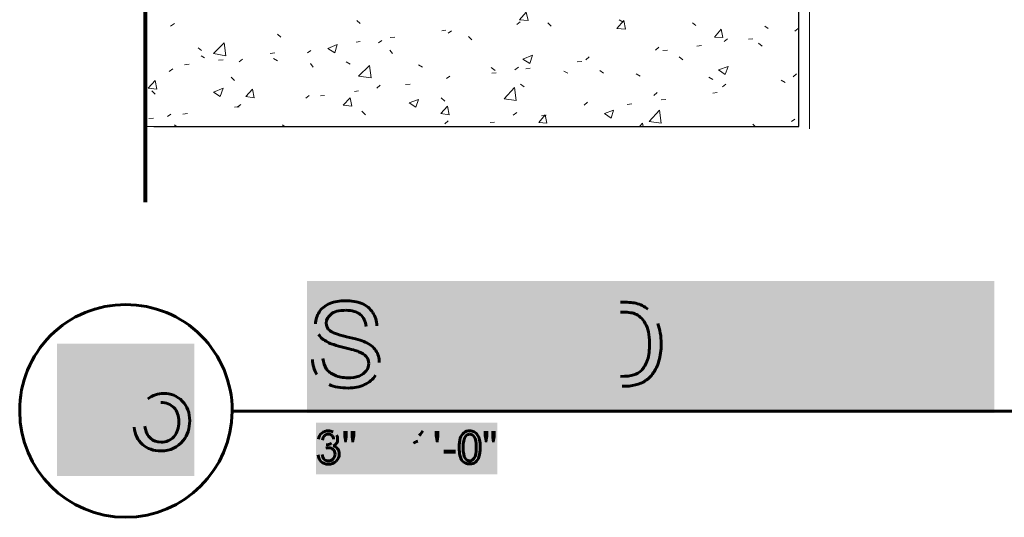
# Model space of a CAD drawing. Header units: inches. Extents: x 32 to 1061, y -183 to 263.
# Tile 3 of 16: x 877 to 908, y -174 to -158. Entities that reach past the tile are written whole.
import ezdxf

# ---------------------------------------------------------------- set-up
doc = ezdxf.new("R2010")
doc.units = ezdxf.units.IN
doc.header["$MEASUREMENT"] = 0
doc.layers.add('PDF_Geometry', color=7, linetype='Continuous')
doc.layers.add('PDF_Solid Fills', color=7, linetype='Continuous')

msp = doc.modelspace()

# ---------------------------------------------------------------- hatches: boundary and pattern name
at = {"layer": 'PDF_Solid Fills', "transparency": 33554559}
for points in [[(889.93077, -169.758441), (889.93077, -167.142131), (890.274326, -167.142131), (890.274326, -169.450121), (891.560458, -169.450121), (891.560458, -169.758441)], [(891.956868, -169.758441), (891.956868, -167.142131), (892.300424, -167.142131), (892.300424, -169.450121), (893.586556, -169.450121), (893.586556, -169.758441)], [(897.682798, -169.758441), (897.682798, -167.142131), (899.576759, -167.142131), (899.576759, -167.450451), (898.035163, -167.450451), (898.035163, -168.252081), (899.479859, -168.252081), (899.479859, -168.5604), (898.035163, -168.5604), (898.035163, -169.450121), (899.638423, -169.450121), (899.638423, -169.758441)], [(900.792418, -169.758441), (900.792418, -167.450451), (899.929124, -167.450451), (899.929124, -167.142131), (902.008077, -167.142131), (902.008077, -167.450451), (901.135974, -167.450451), (901.135974, -169.758441)], [(905.804808, -169.758441), (905.804808, -167.142131), (906.148364, -167.142131), (906.148364, -169.450121), (907.434496, -169.450121), (907.434496, -169.758441)], [(878.716758, -171.714066), (878.716758, -169.097757), (880.487391, -169.097757), (880.487391, -169.406076), (879.069122, -169.406076), (879.069122, -170.216515), (880.29359, -170.216515), (880.29359, -170.524834), (879.069122, -170.524834), (879.069122, -171.714066)], [(890.195044, -171.502647), (890.159807, -171.317655), (890.159807, -171.150282), (890.300753, -171.150282), (890.300753, -171.317655), (890.274326, -171.502647)]]:
    msp.add_hatch(color=256, dxfattribs=at).paths.add_polyline_path(points)
h = msp.add_hatch(color=256, dxfattribs=at)
h.paths.add_polyline_path([(895.040061, -169.758441), (895.040061, -167.142131), (895.938591, -167.142131)], flags=0)
h.paths.add_polyline_path([(897.092586, -167.811625, 0.131142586), (896.784267, -167.362359)], flags=0)
h.paths.add_polyline_path([(895.982637, -169.758441), (895.040061, -169.758441)], flags=0)
h.paths.add_polyline_path([(895.383617, -169.450121), (895.938591, -169.450121)], flags=0)
h.paths.add_polyline_path([(895.929782, -167.450451), (895.383617, -167.450451), (895.383617, -169.450121)], flags=0)
h = msp.add_hatch(color=256, dxfattribs=at)
h.paths.add_polyline_path([(902.060931, -169.758441), (903.065171, -167.142131), (903.435154, -167.142131), (904.509867, -169.758441), (904.113457, -169.758441), (903.805138, -168.96562), (902.712806, -168.96562), (902.422105, -169.758441)], flags=0)
h.paths.add_polyline_path([(902.809707, -168.683728), (903.699428, -168.683728), (903.426345, -167.96138)], flags=0)
h.paths.add_polyline_path([(903.241354, -167.415214, 0.010458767), (903.426345, -167.96138)], flags=0)
h.paths.add_polyline_path([(903.100408, -167.917334, 0.03659444), (903.241354, -167.415214)], flags=0)
h.paths.add_polyline_path([(903.100408, -167.917334), (902.809707, -168.683728)], flags=0)
h = msp.add_hatch(color=256, dxfattribs=at)
h.paths.add_polyline_path([(886.354267, -168.921574), (886.680204, -168.895147)], flags=0)
h.paths.add_polyline_path([(886.451167, -167.820434, 0.141443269), (886.548067, -168.146371)], flags=0)
h.paths.add_polyline_path([(888.362746, -167.882098), (888.028, -167.899716)], flags=0)
h.paths.add_polyline_path([(888.318701, -169.414885, 0.147345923), (888.433219, -169.018474)], flags=0)
h.paths.add_polyline_path([(886.495212, -169.388458, 0.142131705), (886.874005, -169.705586)], flags=0)
h = msp.add_hatch(color=256, dxfattribs=at)
h.paths.add_polyline_path([(880.813329, -171.026954), (881.148075, -171.000527)], flags=0)
h.paths.add_polyline_path([(881.641386, -170.260561, 0.125153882), (881.368303, -170.331034)], flags=0)
h.paths.add_polyline_path([(881.368303, -170.331034, 0.100664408), (881.165694, -170.516025)], flags=0)
h.paths.add_polyline_path([(881.165694, -170.516025), (880.866183, -170.480789), (881.121648, -169.132993), (882.425398, -169.132993), (882.425398, -169.441312), (881.377112, -169.441312), (881.236167, -170.146042)], flags=0)
h = msp.add_hatch(color=256, dxfattribs=at)
h.paths.add_polyline_path([(886.530449, -171.890248), (886.653777, -171.87263)], flags=0)
h.paths.add_polyline_path([(886.777104, -171.678829), (886.785914, -171.57312)], flags=0)
h.paths.add_polyline_path([(886.953287, -171.529074, 0.236125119), (887.014951, -171.405747)], flags=0)
h.paths.add_polyline_path([(886.671395, -171.432174), (886.548067, -171.405747)], flags=0)
h.paths.add_polyline_path([(887.103042, -171.27361, 0.096355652), (886.997332, -171.176709)], flags=0)
h = msp.add_hatch(color=256, dxfattribs=at)
h.paths.add_polyline_path([(887.349697, -171.502647), (887.314461, -171.317655), (887.314461, -171.150282), (887.455407, -171.150282), (887.455407, -171.317655), (887.42017, -171.502647)], flags=0)
h.paths.add_polyline_path([(887.569925, -171.502647), (887.543498, -171.317655), (887.543498, -171.150282), (887.684444, -171.150282), (887.684444, -171.317655), (887.649207, -171.502647)], flags=0)
h = msp.add_hatch(color=256, dxfattribs=at)
h.paths.add_polyline_path([(889.869106, -172.154522), (889.745779, -172.154522), (889.745779, -171.37051)], flags=0)
h.paths.add_polyline_path([(889.745779, -171.37051, 0.008398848), (889.63126, -171.458601)], flags=0)
h.paths.add_polyline_path([(889.499123, -171.520265), (889.499123, -171.396937)], flags=0)
h.paths.add_polyline_path([(889.499123, -171.396937, 0.060709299), (889.675306, -171.282419)], flags=0)
h.paths.add_polyline_path([(889.789824, -171.141473), (889.869106, -171.141473), (889.869106, -172.154522)], flags=0)
h = msp.add_hatch(color=256, dxfattribs=at)
h.paths.add_polyline_path([(891.719022, -171.502647), (891.683785, -171.317655), (891.683785, -171.150282), (891.824731, -171.150282), (891.824731, -171.317655), (891.789495, -171.502647)], flags=0)
h.paths.add_polyline_path([(891.93925, -171.502647), (891.912823, -171.317655), (891.912823, -171.150282), (892.053769, -171.150282), (892.053769, -171.317655), (892.018532, -171.502647)], flags=0)

# ---------------------------------------------------------------- linework, layer by layer
at = {"layer": 'PDF_Geometry', "lineweight": 80}
msp.add_lwpolyline([(881.165694, -164.032511), (881.165694, -154.677224), (880.038126, -154.219149), (882.328498, -153.303001), (881.165694, -152.827308), (881.165694, -143.278219)], dxfattribs=at)
at = {"layer": 'PDF_Geometry', "lineweight": 9}
for points in [[(901.479529, -145.832865), (881.183312, -145.832865), (881.183312, -152.827308), (882.328498, -153.303001), (880.038126, -154.219149), (881.183312, -154.694842), (881.183312, -161.689285), (901.479529, -161.689285)], [(893.005154, -158.130399), (893.058008, -158.394673), (892.793735, -158.377055)], [(896.035492, -158.394673), (896.088347, -158.658947), (895.824073, -158.641329)], [(899.06583, -158.658947), (899.118685, -158.92322), (898.854411, -158.905602)], [(883.667484, -159.487004), (883.279883, -159.416531), (883.61463, -159.081785)], [(887.12066, -159.134639), (887.050187, -159.398913), (886.838768, -159.257967)], [(893.198954, -159.469386), (893.110863, -159.73366), (892.899444, -159.592714)], [(888.177755, -160.174116), (887.790153, -160.121261), (888.1249, -159.786514)], [(899.277249, -159.821751), (899.189158, -160.068406), (898.977739, -159.92746)], [(881.465204, -160.262207), (881.518058, -160.526481), (881.253785, -160.491244)], [(883.579393, -160.491244), (883.491302, -160.755518), (883.279883, -160.614572)], [(884.495542, -160.526481), (884.548396, -160.790754), (884.284123, -160.755518)], [(892.688025, -160.878846), (892.318042, -160.825991), (892.635171, -160.473626)], [(887.52588, -160.790754), (887.578734, -161.055028), (887.314461, -161.019792)], [(889.657687, -160.843609), (889.569596, -161.090264), (889.358177, -160.949319)], [(890.556218, -161.055028), (890.609073, -161.319302), (890.344799, -161.284065)], [(893.586556, -161.319302), (893.639411, -161.583575), (893.392755, -161.565957)], [(895.718363, -161.178356), (895.64789, -161.425011), (895.436471, -161.284065)], [(897.198296, -161.583575), (896.828313, -161.530721), (897.145441, -161.178356)]]:
    msp.add_lwpolyline(points, close=True, dxfattribs=at)
at = {"layer": 'PDF_Geometry', "lineweight": 30}
msp.add_lwpolyline([(881.429967, -161.689285), (901.479529, -161.689285), (901.479529, -145.832865), (881.165694, -145.832865)], dxfattribs=at)
at = {"layer": 'PDF_Geometry', "color": 3, "lineweight": 9}
msp.add_lwpolyline([(901.479529, -145.832865), (901.479529, -161.689285)], dxfattribs=at)
at = {"layer": 'PDF_Geometry', "lineweight": 18}
msp.add_lwpolyline([(901.814276, -146.167612), (901.814276, -161.759758)], dxfattribs=at)
at = {"layer": 'PDF_Geometry', "lineweight": 9}
for points in [[(881.940896, -158.570856), (882.064224, -158.482764)], [(887.737299, -158.394673), (887.843008, -158.482764)], [(892.705644, -158.518001), (892.811353, -158.42991)], [(893.674647, -158.465146), (893.780357, -158.570856)], [(895.894546, -158.377055), (896.017874, -158.447528)], [(898.167299, -158.465146), (898.273009, -158.553237)], [(885.270744, -158.817511), (885.376454, -158.905602)], [(890.380035, -158.711802), (890.503363, -158.694183)], [(890.573836, -158.782274), (890.679546, -158.711802)], [(900.422435, -158.570856), (900.528144, -158.641329)], [(901.356202, -158.72942), (901.461911, -158.641329)], [(887.71968, -159.064166), (887.843008, -159.046548)], [(888.406792, -159.081785), (888.512501, -159.011312)], [(888.776775, -158.92322), (888.917721, -158.905602)], [(891.208093, -158.887984), (891.313802, -158.993693)], [(898.308245, -159.187494), (898.449191, -159.169876)], [(899.153921, -159.046548), (899.25963, -158.958457)], [(899.911506, -158.976075), (900.052451, -158.958457)], [(900.228634, -159.099403), (900.334343, -159.187494)], [(882.80419, -159.240349), (882.9099, -159.32844)], [(882.892282, -159.487004), (882.997991, -159.557477)], [(885.041707, -159.416531), (885.182653, -159.398913)], [(886.204511, -159.398913), (886.310221, -159.32844)], [(888.759157, -159.310822), (888.847248, -159.416531)], [(897.022113, -159.310822), (897.127823, -159.222731)], [(897.251151, -159.32844), (897.392097, -159.310822)], [(882.381352, -159.768896), (882.522298, -159.751278)], [(883.438447, -159.62795), (883.579393, -159.610332)], [(884.072704, -159.680805), (884.178413, -159.592714)], [(885.147417, -159.575095), (885.270744, -159.645568)], [(886.292603, -159.73366), (886.380694, -159.839369)], [(887.402552, -159.680805), (887.52588, -159.751278)], [(889.657687, -159.768896), (889.781015, -159.839369)], [(894.590796, -159.680805), (894.731742, -159.663187)], [(894.855069, -159.610332), (894.960779, -159.522241)], [(897.76208, -159.522241), (897.867789, -159.610332)], [(881.90566, -159.980315), (882.011369, -159.892224)], [(891.912823, -159.856987), (892.03615, -159.945079)], [(891.930441, -160.03317), (892.071387, -160.015552)], [(892.652789, -159.92746), (892.758498, -159.839369)], [(892.987536, -159.892224), (893.128481, -159.874606)], [(894.167958, -159.962697), (894.291286, -160.03317)], [(895.295526, -159.945079), (895.401235, -160.03317)], [(896.423093, -160.050788), (896.546421, -160.121261)], [(901.303347, -160.138879), (901.409056, -160.050788)], [(883.826048, -160.156498), (883.931758, -160.262207)], [(888.353937, -160.491244), (888.459647, -160.403153)], [(889.252468, -160.385535), (889.393414, -160.367916)], [(890.520981, -160.191734), (890.626691, -160.121261)], [(892.828971, -160.367916), (892.934681, -160.456008)], [(898.678228, -160.156498), (898.801556, -160.226971)], [(899.101066, -160.456008), (899.206776, -160.367916)], [(900.933364, -160.244589), (901.056691, -160.315062)], [(901.479529, -160.297444), (901.479529, -160.191734)], [(881.359494, -160.579335), (881.465204, -160.685045)], [(887.666826, -160.596954), (887.790153, -160.579335)], [(896.969259, -160.720281), (897.074968, -160.63219)], [(898.801556, -160.649808), (898.942502, -160.63219)], [(884.019849, -161.090264), (884.125559, -161.002173)], [(886.151657, -160.808373), (886.257366, -160.720281)], [(886.609731, -160.7379), (886.733059, -160.720281)], [(890.362417, -160.790754), (890.468127, -160.896464)], [(894.802215, -161.019792), (894.907924, -160.9317)], [(896.141201, -161.002173), (896.282147, -160.984555)], [(897.198296, -160.861227), (897.339242, -160.843609)], [(881.852805, -161.372156), (881.958515, -161.301683)], [(882.328498, -161.301683), (882.469444, -161.284065)], [(883.931758, -161.090264), (884.072704, -161.072646)], [(887.895863, -161.213592), (888.001572, -161.319302)], [(892.599934, -161.33692), (892.705644, -161.248829)], [(881.271403, -161.442629), (881.412349, -161.425011)], [(890.468127, -161.601194), (890.573836, -161.513102)], [(891.877586, -161.565957), (892.018532, -161.548339)], [(893.480846, -161.354538), (893.621792, -161.33692)], [(896.528803, -161.689285), (896.616894, -161.583575), (896.634512, -161.689285)], [(900.052451, -161.618812), (900.122924, -161.689285)], [(901.250492, -161.530721), (901.356202, -161.460248)], [(882.064224, -161.63643), (882.134697, -161.689285)], [(885.429309, -161.63643), (885.482163, -161.689285)], [(890.926201, -161.689285), (890.961437, -161.689285)]]:
    msp.add_lwpolyline(points, dxfattribs=at)
at = {"layer": 'PDF_Geometry', "lineweight": 60}
for points in [[(883.861285, -170.516025, 0.415997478), (880.549055, -167.221414, 0.417112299), (877.254443, -170.516025)], [(877.254443, -170.533643, 0.413101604), (880.549055, -173.828255, 0.410002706), (883.861285, -170.533643)], [(891.243329, -171.141473, 0.169178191), (891.067147, -171.203137)]]:
    msp.add_lwpolyline(points, format="xyb", dxfattribs=at)
msp.add_lwpolyline([(883.843667, -170.533643), (930.937234, -170.533643)], dxfattribs=at)
for points in [[(886.891623, -167.186177), (887.041378, -167.124513), (887.199942, -167.098086), (887.376125, -167.098086)], [(887.376125, -167.098086), (887.569925, -167.098086), (887.737299, -167.124513), (887.887054, -167.186177)], [(886.565685, -167.450451), (886.644968, -167.327123), (886.750677, -167.247841), (886.891623, -167.186177)], [(887.393743, -167.397596), (887.182324, -167.397596), (887.02376, -167.441642), (886.935669, -167.512115)], [(887.843008, -167.529733), (887.746108, -167.441642), (887.587544, -167.397596), (887.393743, -167.397596)], [(887.887054, -167.186177), (888.036809, -167.247841), (888.151327, -167.344741), (888.23061, -167.468069)], [(895.938591, -167.142131), (896.141201, -167.142131), (896.290956, -167.150941), (896.405475, -167.177368)], [(896.405475, -167.177368), (896.55523, -167.212604), (896.678558, -167.274268), (896.784267, -167.362359)], [(886.451167, -167.820434), (886.451167, -167.688297), (886.495212, -167.564969), (886.565685, -167.450451)], [(886.935669, -167.512115), (886.838768, -167.591397), (886.785914, -167.688297), (886.785914, -167.794006)], [(888.028, -167.899716), (888.010381, -167.741152), (887.948718, -167.609015), (887.843008, -167.529733)], [(888.23061, -167.468069), (888.309892, -167.582588), (888.353937, -167.723533), (888.362746, -167.882098)], [(896.379048, -167.503305), (896.282147, -167.468069), (896.141201, -167.450451), (895.929782, -167.450451)], [(896.704985, -167.802816), (896.616894, -167.653061), (896.511184, -167.55616), (896.379048, -167.503305)], [(886.785914, -167.794006), (886.785914, -167.890907), (886.82115, -167.970189), (886.891623, -168.023044)], [(886.891623, -168.023044), (886.953287, -168.084707), (887.129469, -168.146371), (887.411361, -168.216844)], [(896.837122, -168.428263), (896.837122, -168.15518), (896.793076, -167.943762), (896.704985, -167.802816)], [(897.092586, -167.811625), (897.163059, -167.996616), (897.198296, -168.199226), (897.198296, -168.437072)], [(886.829959, -168.384218), (886.697822, -168.322554), (886.609731, -168.243272), (886.548067, -168.146371)], [(887.411361, -168.216844), (887.693253, -168.278508), (887.887054, -168.331363), (887.992763, -168.384218)], [(887.332079, -168.551591), (887.094233, -168.489927), (886.91805, -168.437072), (886.829959, -168.384218)], [(887.798963, -168.683728), (887.72849, -168.648491), (887.569925, -168.613255), (887.332079, -168.551591)], [(887.992763, -168.384218), (888.142518, -168.454691), (888.257037, -168.542782), (888.32751, -168.648491)], [(888.32751, -168.648491), (888.397983, -168.754201), (888.433219, -168.877528), (888.433219, -169.018474)], [(896.775458, -168.939192), (896.819504, -168.798246), (896.837122, -168.630873), (896.837122, -168.428263)], [(897.198296, -168.437072), (897.198296, -168.639682), (897.171869, -168.815865), (897.127823, -168.96562)], [(886.495212, -169.388458), (886.407121, -169.256321), (886.363076, -169.097757), (886.354267, -168.921574)], [(886.680204, -168.895147), (886.697822, -169.018474), (886.733059, -169.132993), (886.785914, -169.212275)], [(888.028, -168.833483), (887.983954, -168.771819), (887.904672, -168.718964), (887.798963, -168.683728)], [(888.107282, -169.053711), (888.107282, -168.96562), (888.080854, -168.895147), (888.028, -168.833483)], [(896.581657, -169.26513), (896.660939, -169.185848), (896.722603, -169.080138), (896.775458, -168.939192)], [(897.127823, -168.96562), (897.083777, -169.124184), (897.022113, -169.247512), (896.95164, -169.344412)], [(886.785914, -169.212275), (886.847577, -169.300366), (886.935669, -169.36203), (887.050187, -169.414885)], [(887.807772, -169.441312), (887.904672, -169.397267), (887.983954, -169.344412), (888.028, -169.273939)], [(888.028, -169.273939), (888.080854, -169.203466), (888.107282, -169.132993), (888.107282, -169.053711)], [(896.343811, -169.406076), (896.440711, -169.370839), (896.519993, -169.326794), (896.581657, -169.26513)], [(887.050187, -169.414885), (887.173515, -169.46774), (887.305652, -169.494167), (887.455407, -169.494167)], [(887.455407, -169.494167), (887.587544, -169.494167), (887.702062, -169.476549), (887.807772, -169.441312)], [(888.318701, -169.414885), (888.239419, -169.538213), (888.1249, -169.635113), (887.975145, -169.705586)], [(895.938591, -169.450121), (896.114774, -169.450121), (896.246911, -169.441312), (896.343811, -169.406076)], [(896.713794, -169.582258), (896.625703, -169.643922), (896.519993, -169.687968), (896.396666, -169.714395)], [(896.95164, -169.344412), (896.881168, -169.450121), (896.801885, -169.529404), (896.713794, -169.582258)], [(887.473025, -169.811295), (887.235179, -169.811295), (887.032569, -169.776059), (886.874005, -169.705586)], [(887.975145, -169.705586), (887.82539, -169.776059), (887.658017, -169.811295), (887.473025, -169.811295)], [(896.396666, -169.714395), (896.273338, -169.749632), (896.141201, -169.758441), (895.982637, -169.758441)], [(881.236167, -170.146042), (881.394731, -170.031523), (881.562104, -169.978669), (881.729477, -169.978669)], [(881.729477, -169.978669), (881.958515, -169.978669), (882.152315, -170.057951), (882.310879, -170.216515)], [(882.046606, -170.419125), (881.949705, -170.313415), (881.808759, -170.260561), (881.641386, -170.260561)], [(882.20517, -170.859581), (882.20517, -170.674589), (882.152315, -170.524834), (882.046606, -170.419125)], [(882.310879, -170.216515), (882.469444, -170.375079), (882.539917, -170.577689), (882.539917, -170.833154)], [(877.254443, -170.533643), (877.254443, -170.56888), (877.254443, -170.56888), (877.254443, -170.516025)], [(883.861285, -170.516025), (883.861285, -170.56888), (883.861285, -170.56888), (883.861285, -170.533643)], [(881.068793, -171.564311), (880.919038, -171.432174), (880.830947, -171.255991), (880.813329, -171.026954)], [(881.148075, -171.000527), (881.174503, -171.1679), (881.227357, -171.291228), (881.324258, -171.37051)], [(882.046606, -171.326464), (882.152315, -171.203137), (882.20517, -171.053382), (882.20517, -170.859581)], [(882.539917, -170.833154), (882.539917, -171.062191), (882.478253, -171.27361), (882.337307, -171.440983)], [(881.324258, -171.37051), (881.412349, -171.458601), (881.518058, -171.493838), (881.650195, -171.493838)], [(881.650195, -171.493838), (881.808759, -171.493838), (881.932087, -171.440983), (882.046606, -171.326464)], [(886.548067, -171.405747), (886.556876, -171.326464), (886.592113, -171.255991), (886.644968, -171.211946)], [(886.644968, -171.211946), (886.697822, -171.1679), (886.768295, -171.141473), (886.847577, -171.141473)], [(886.733059, -171.291228), (886.697822, -171.326464), (886.680204, -171.37051), (886.671395, -171.432174)], [(886.847577, -171.247182), (886.803532, -171.247182), (886.759486, -171.264801), (886.733059, -171.291228)], [(886.847577, -171.141473), (886.900432, -171.141473), (886.953287, -171.159091), (886.997332, -171.176709)], [(886.970905, -171.291228), (886.935669, -171.264801), (886.900432, -171.247182), (886.847577, -171.247182)], [(887.014951, -171.405747), (887.014951, -171.361701), (886.997332, -171.317655), (886.970905, -171.291228)], [(887.103042, -171.27361), (887.129469, -171.317655), (887.138278, -171.361701), (887.138278, -171.405747)], [(887.138278, -171.405747), (887.138278, -171.449792), (887.129469, -171.493838), (887.103042, -171.529074)], [(889.675306, -171.282419), (889.72816, -171.229564), (889.763397, -171.185518), (889.789824, -171.141473)], [(890.917392, -171.661211), (890.917392, -171.537883), (890.926201, -171.449792), (890.952628, -171.37051)], [(890.952628, -171.37051), (890.979056, -171.300037), (891.014292, -171.247182), (891.067147, -171.203137)], [(891.111192, -171.317655), (891.067147, -171.379319), (891.04072, -171.493838), (891.04072, -171.661211)], [(891.243329, -171.247182), (891.190475, -171.247182), (891.146429, -171.27361), (891.111192, -171.317655)], [(891.243329, -171.141473), (891.296184, -171.141473), (891.349039, -171.159091), (891.384275, -171.176709)], [(891.384275, -171.326464), (891.349039, -171.27361), (891.304993, -171.247182), (891.243329, -171.247182)], [(891.384275, -171.176709), (891.428321, -171.203137), (891.463557, -171.229564), (891.489985, -171.27361)], [(891.445939, -171.661211), (891.445939, -171.493838), (891.428321, -171.388128), (891.384275, -171.326464)], [(891.489985, -171.27361), (891.516412, -171.317655), (891.53403, -171.361701), (891.551649, -171.423365)], [(891.551649, -171.423365), (891.569267, -171.485029), (891.569267, -171.564311), (891.569267, -171.661211)], [(881.650195, -171.766921), (881.412349, -171.766921), (881.218548, -171.696448), (881.068793, -171.564311)], [(882.337307, -171.440983), (882.169933, -171.652402), (881.940896, -171.766921), (881.650195, -171.766921)], [(886.865196, -171.67002), (886.838768, -171.67002), (886.812341, -171.67002), (886.777104, -171.678829)], [(886.785914, -171.57312), (886.794723, -171.57312), (886.803532, -171.57312), (886.812341, -171.57312)], [(886.812341, -171.57312), (886.865196, -171.57312), (886.909241, -171.555502), (886.953287, -171.529074)], [(887.006142, -171.722875), (886.962096, -171.687638), (886.91805, -171.67002), (886.865196, -171.67002)], [(887.103042, -171.529074), (887.085424, -171.564311), (887.050187, -171.590738), (886.997332, -171.608356)], [(886.997332, -171.608356), (887.058996, -171.625975), (887.103042, -171.652402), (887.138278, -171.696448)], [(887.058996, -171.863821), (887.058996, -171.802157), (887.041378, -171.758111), (887.006142, -171.722875)], [(887.138278, -171.696448), (887.173515, -171.740493), (887.191133, -171.793348), (887.191133, -171.863821)], [(889.63126, -171.458601), (889.578405, -171.485029), (889.53436, -171.502647), (889.499123, -171.520265)], [(891.014292, -172.07524), (890.952628, -171.987149), (890.917392, -171.846203), (890.917392, -171.661211)], [(891.04072, -171.661211), (891.04072, -171.828584), (891.067147, -171.934294), (891.102383, -171.995958)], [(891.384275, -171.987149), (891.428321, -171.934294), (891.445939, -171.828584), (891.445939, -171.661211)], [(891.569267, -171.661211), (891.569267, -171.77573), (891.560458, -171.87263), (891.53403, -171.951912)], [(886.627349, -172.101667), (886.574495, -172.048812), (886.539258, -171.978339), (886.530449, -171.890248)], [(886.653777, -171.87263), (886.671395, -171.943103), (886.689013, -171.995958), (886.72425, -172.031194)], [(886.72425, -172.031194), (886.759486, -172.057622), (886.803532, -172.07524), (886.847577, -172.07524)], [(886.847577, -172.07524), (886.909241, -172.07524), (886.962096, -172.057622), (886.997332, -172.013576)], [(886.997332, -172.013576), (887.041378, -171.96953), (887.058996, -171.925485), (887.058996, -171.863821)], [(887.191133, -171.863821), (887.191133, -171.951912), (887.155897, -172.022385), (887.094233, -172.084049)], [(891.102383, -171.995958), (891.13762, -172.048812), (891.190475, -172.07524), (891.243329, -172.07524)], [(891.243329, -172.07524), (891.304993, -172.07524), (891.349039, -172.048812), (891.384275, -171.987149)], [(891.53403, -171.951912), (891.516412, -172.022385), (891.472366, -172.07524), (891.428321, -172.119285)], [(886.847577, -172.180949), (886.759486, -172.180949), (886.689013, -172.154522), (886.627349, -172.101667)], [(887.094233, -172.084049), (887.032569, -172.145713), (886.944478, -172.180949), (886.847577, -172.180949)], [(891.243329, -172.17214), (891.146429, -172.17214), (891.075956, -172.136904), (891.014292, -172.07524)], [(891.428321, -172.119285), (891.375466, -172.154522), (891.322611, -172.17214), (891.243329, -172.17214)]]:
    msp.add_open_spline(points, degree=3, dxfattribs=at)
at = {"layer": 'PDF_Solid Fills', "color": 7, "lineweight": 60, "true_color": 0xffffff, "transparency": 33554559}
for points in [[(886.186893, -166.481447), (886.186893, -170.586498), (907.557824, -166.481447), (907.557824, -170.586498)], [(878.417247, -168.437072), (878.417247, -172.542123), (882.680863, -168.437072), (882.680863, -172.542123)], [(886.468785, -170.886008), (886.468785, -172.489269), (890.380035, -170.886008), (890.380035, -172.489269)], [(890.380035, -170.886008), (890.380035, -172.489269), (890.855728, -170.886008), (890.855728, -172.489269)], [(890.855728, -170.886008), (890.855728, -172.489269), (892.106623, -170.886008), (892.106623, -172.489269)]]:
    msp.add_solid(points, dxfattribs=at)
at = {"layer": 'PDF_Solid Fills', "lineweight": 60, "transparency": 33554559}
for points in [[(888.979385, -167.142131), (888.979385, -169.758441), (889.322941, -167.142131), (889.322941, -169.758441)], [(904.853423, -167.142131), (904.853423, -169.758441), (905.205788, -167.142131), (905.205788, -169.758441)], [(888.873675, -171.449792), (888.873675, -171.564306), (888.204182, -171.449792), (888.204182, -171.564306)], [(890.43289, -171.731684), (890.43289, -171.855016), (890.811682, -171.731684), (890.811682, -171.855016)], [(888.873675, -171.758111), (888.873675, -171.872634), (888.204182, -171.758111), (888.204182, -171.872634)]]:
    msp.add_solid(points, dxfattribs=at)

doc.saveas('drawing.dxf')
